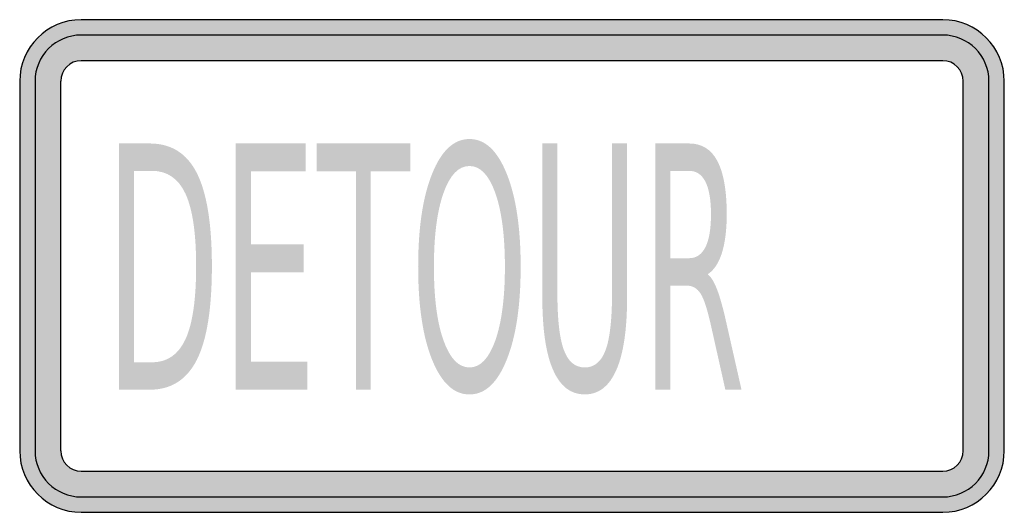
# Model space of a CAD drawing. Header units: inches. Extents: x -0.5 to 0.5, y -0.25 to 0.25.
import ezdxf

# ---------------------------------------------------------------- set-up
doc = ezdxf.new("R2010")
doc.units = ezdxf.units.IN
doc.header["$MEASUREMENT"] = 0

msp = doc.modelspace()

# ---------------------------------------------------------------- hatches: boundary and pattern name
h = msp.add_hatch(color=7)
h.paths.add_polyline_path([(0.4375, -0.25), (-0.4375, -0.25), (-0.446, -0.2493), (-0.4542, -0.2477), (-0.4618, -0.245), (-0.469, -0.2415), (-0.4757, -0.237), (-0.4817, -0.2317), (-0.487, -0.2257), (-0.4915, -0.219), (-0.4952, -0.2118), (-0.4978, -0.2042), (-0.4995, -0.196), (-0.5, -0.1875), (-0.5, 0.1875), (-0.4995, 0.196), (-0.4978, 0.2042), (-0.4952, 0.2118), (-0.4915, 0.219), (-0.487, 0.2257), (-0.4817, 0.2317), (-0.4757, 0.237), (-0.469, 0.2415), (-0.4618, 0.2452), (-0.4542, 0.2478), (-0.446, 0.2495), (-0.4375, 0.25), (0.4375, 0.25), (0.446, 0.2495), (0.4542, 0.2478), (0.4618, 0.2452), (0.469, 0.2415), (0.4757, 0.237), (0.4817, 0.2317), (0.487, 0.2257), (0.4915, 0.219), (0.4952, 0.2118), (0.4978, 0.2042), (0.4995, 0.196), (0.5, 0.1875), (0.5, -0.1875), (0.4995, -0.196), (0.4978, -0.2042), (0.4952, -0.2118), (0.4915, -0.219), (0.487, -0.2257), (0.4817, -0.2317), (0.4757, -0.237), (0.469, -0.2415), (0.4618, -0.245), (0.4542, -0.2477), (0.446, -0.2493), (0.4375, -0.25)])
h.paths.add_polyline_path([(-0.4583, 0.1875), (-0.4583, -0.1875), (-0.4582, -0.1903), (-0.4577, -0.193), (-0.4567, -0.1957), (-0.4555, -0.198), (-0.454, -0.2002), (-0.4522, -0.2022), (-0.4502, -0.204), (-0.448, -0.2055), (-0.4457, -0.2067), (-0.443, -0.2075), (-0.4403, -0.2082), (-0.4375, -0.2083), (0.4375, -0.2083), (0.4403, -0.2082), (0.443, -0.2075), (0.4457, -0.2067), (0.448, -0.2055), (0.4502, -0.204), (0.4522, -0.2022), (0.454, -0.2002), (0.4555, -0.198), (0.4567, -0.1957), (0.4577, -0.193), (0.4582, -0.1903), (0.4583, -0.1875), (0.4583, 0.1875), (0.4582, 0.1903), (0.4577, 0.193), (0.4567, 0.1957), (0.4555, 0.198), (0.454, 0.2003), (0.4522, 0.2023), (0.4502, 0.204), (0.448, 0.2055), (0.4457, 0.2067), (0.443, 0.2077), (0.4403, 0.2082), (0.4375, 0.2083), (-0.4375, 0.2083), (-0.4403, 0.2082), (-0.443, 0.2077), (-0.4457, 0.2067), (-0.448, 0.2055), (-0.4502, 0.204), (-0.4522, 0.2023), (-0.454, 0.2003), (-0.4555, 0.198), (-0.4567, 0.1957), (-0.4577, 0.193), (-0.4582, 0.1903), (-0.4583, 0.1875)], flags=0)
h = msp.add_hatch(color=7)
edge = h.paths.add_edge_path()
edge.add_line((-0.3993, 0.1244), (-0.3681, 0.1244))
edge.add_spline(control_points=[(-0.3681, 0.1244), (-0.3462, 0.1244), (-0.3302, 0.1144), (-0.32, 0.0942), (-0.3099, 0.0741), (-0.3048, 0.0426), (-0.3048, -0.0003), (-0.3048, -0.0434), (-0.3099, -0.075), (-0.3201, -0.0953), (-0.3304, -0.1155), (-0.3463, -0.1256), (-0.3681, -0.1256)], knot_values=[0, 0, 0, 0, 1, 1, 1, 2, 2, 2, 3, 3, 3, 4, 4, 4, 4], degree=3, periodic=0)
edge.add_line((-0.3681, -0.1256), (-0.3993, -0.1256))
edge.add_line((-0.3993, -0.1256), (-0.3993, 0.1244))
edge = h.paths.add_edge_path(flags=0)
edge.add_line((-0.384, 0.0966), (-0.384, -0.0978))
edge.add_line((-0.384, -0.0978), (-0.3657, -0.0978))
edge.add_spline(control_points=[(-0.3657, -0.0978), (-0.3502, -0.0978), (-0.3388, -0.0899), (-0.3316, -0.0743), (-0.3244, -0.0587), (-0.3208, -0.034), (-0.3208, -0.0003), (-0.3208, 0.0332), (-0.3244, 0.0577), (-0.3316, 0.0733), (-0.3388, 0.0888), (-0.3502, 0.0966), (-0.3657, 0.0966)], knot_values=[0, 0, 0, 0, 1, 1, 1, 2, 2, 2, 3, 3, 3, 4, 4, 4, 4], degree=3, periodic=0)
edge.add_line((-0.3657, 0.0966), (-0.384, 0.0966))
for points in [[(-0.2805, 0.1244), (-0.2094, 0.1244), (-0.2094, 0.096), (-0.2652, 0.096), (-0.2652, 0.022), (-0.2117, 0.022), (-0.2117, -0.0065), (-0.2652, -0.0065), (-0.2652, -0.0971), (-0.208, -0.0971), (-0.208, -0.1256), (-0.2805, -0.1256), (-0.2805, 0.1244)], [(-0.1985, 0.1244), (-0.1034, 0.1244), (-0.1034, 0.096), (-0.1434, 0.096), (-0.1434, -0.1256), (-0.1586, -0.1256), (-0.1586, 0.096), (-0.1985, 0.096), (-0.1985, 0.1244)]]:
    msp.add_hatch(color=7).paths.add_polyline_path(points)
h = msp.add_hatch(color=7)
edge = h.paths.add_edge_path()
edge.add_spline(control_points=[(-0.0432, 0.1289), (-0.0274, 0.1289), (-0.0148, 0.1172), (-0.0054, 0.0937), (0.0041, 0.0702), (0.0088, 0.0387), (0.0088, -0.0008), (0.0088, -0.0402), (0.0041, -0.0717), (-0.0054, -0.0952), (-0.0148, -0.1187), (-0.0274, -0.1304), (-0.0432, -0.1304), (-0.059, -0.1304), (-0.0716, -0.1187), (-0.0811, -0.0953), (-0.0906, -0.0718), (-0.0953, -0.0403), (-0.0953, -0.0008), (-0.0953, 0.0387), (-0.0906, 0.0702), (-0.0811, 0.0937), (-0.0716, 0.1172), (-0.059, 0.1289), (-0.0432, 0.1289)], knot_values=[0, 0, 0, 0, 1, 1, 1, 2, 2, 2, 3, 3, 3, 4, 4, 4, 5, 5, 5, 6, 6, 6, 7, 7, 7, 8, 8, 8, 8], degree=3, periodic=0)
edge = h.paths.add_edge_path(flags=0)
edge.add_spline(control_points=[(-0.0432, 0.1015), (-0.0543, 0.1015), (-0.0631, 0.0923), (-0.0696, 0.074), (-0.0761, 0.0557), (-0.0793, 0.0308), (-0.0793, -0.0008), (-0.0793, -0.0323), (-0.0761, -0.0572), (-0.0696, -0.0755), (-0.0631, -0.0938), (-0.0543, -0.103), (-0.0432, -0.103), (-0.0322, -0.103), (-0.0234, -0.0938), (-0.0169, -0.0755), (-0.0105, -0.0572), (-0.0072, -0.0323), (-0.0072, -0.0008), (-0.0072, 0.0308), (-0.0105, 0.0557), (-0.0169, 0.074), (-0.0234, 0.0923), (-0.0322, 0.1015), (-0.0432, 0.1015)], knot_values=[0, 0, 0, 0, 1, 1, 1, 2, 2, 2, 3, 3, 3, 4, 4, 4, 5, 5, 5, 6, 6, 6, 7, 7, 7, 8, 8, 8, 8], degree=3, periodic=0)
h = msp.add_hatch(color=7)
edge = h.paths.add_edge_path()
edge.add_line((0.0308, 0.1244), (0.0461, 0.1244))
edge.add_line((0.0461, 0.1244), (0.0461, -0.0274))
edge.add_spline(control_points=[(0.0461, -0.0274), (0.0461, -0.0542), (0.0483, -0.0735), (0.0527, -0.0853), (0.0571, -0.0971), (0.0641, -0.103), (0.0739, -0.103), (0.0837, -0.103), (0.0907, -0.0971), (0.0951, -0.0853), (0.0994, -0.0735), (0.1016, -0.0542), (0.1016, -0.0274)], knot_values=[0, 0, 0, 0, 1, 1, 1, 2, 2, 2, 3, 3, 3, 4, 4, 4, 4], degree=3, periodic=0)
edge.add_line((0.1016, -0.0274), (0.1016, 0.1244))
edge.add_line((0.1016, 0.1244), (0.1169, 0.1244))
edge.add_line((0.1169, 0.1244), (0.1169, -0.0316))
edge.add_spline(control_points=[(0.1169, -0.0316), (0.1169, -0.0642), (0.1133, -0.0888), (0.106, -0.1055), (0.0988, -0.1221), (0.0881, -0.1304), (0.0739, -0.1304), (0.0597, -0.1304), (0.0489, -0.1221), (0.0417, -0.1055), (0.0344, -0.0888), (0.0308, -0.0642), (0.0308, -0.0316)], knot_values=[0, 0, 0, 0, 1, 1, 1, 2, 2, 2, 3, 3, 3, 4, 4, 4, 4], degree=3, periodic=0)
edge.add_line((0.0308, -0.0316), (0.0308, 0.1244))
h = msp.add_hatch(color=7)
edge = h.paths.add_edge_path()
edge.add_spline(control_points=[(0.1988, -0.0084), (0.2021, -0.0108), (0.2053, -0.0161), (0.2084, -0.0241), (0.2114, -0.0321), (0.2145, -0.0432), (0.2176, -0.0572)], knot_values=[0, 0, 0, 0, 1, 1, 1, 2, 2, 2, 2], degree=3, periodic=0)
edge.add_line((0.2176, -0.0572), (0.2331, -0.1256))
edge.add_line((0.2331, -0.1256), (0.2167, -0.1256))
edge.add_line((0.2167, -0.1256), (0.2023, -0.0614))
edge.add_spline(control_points=[(0.2023, -0.0614), (0.1986, -0.0447), (0.1951, -0.0336), (0.1916, -0.0281), (0.1881, -0.0226), (0.1833, -0.0199), (0.1773, -0.0199)], knot_values=[0, 0, 0, 0, 1, 1, 1, 2, 2, 2, 2], degree=3, periodic=0)
edge.add_line((0.1773, -0.0199), (0.1607, -0.0199))
edge.add_line((0.1607, -0.0199), (0.1607, -0.1256))
edge.add_line((0.1607, -0.1256), (0.1455, -0.1256))
edge.add_line((0.1455, -0.1256), (0.1455, 0.1244))
edge.add_line((0.1455, 0.1244), (0.1798, 0.1244))
edge.add_spline(control_points=[(0.1798, 0.1244), (0.1927, 0.1244), (0.2023, 0.1185), (0.2086, 0.1065), (0.2149, 0.0946), (0.2181, 0.0765), (0.2181, 0.0524), (0.2181, 0.0367), (0.2164, 0.0236), (0.2132, 0.0132), (0.2099, 0.0029), (0.2051, -0.0043), (0.1988, -0.0084)], knot_values=[0, 0, 0, 0, 1, 1, 1, 2, 2, 2, 3, 3, 3, 4, 4, 4, 4], degree=3, periodic=0)
edge = h.paths.add_edge_path(flags=0)
edge.add_line((0.1607, 0.0966), (0.1607, 0.0079))
edge.add_line((0.1607, 0.0079), (0.1798, 0.0079))
edge.add_spline(control_points=[(0.1798, 0.0079), (0.1872, 0.0079), (0.1927, 0.0117), (0.1965, 0.0192), (0.2002, 0.0267), (0.2021, 0.0378), (0.2021, 0.0524), (0.2021, 0.0671), (0.2002, 0.0781), (0.1965, 0.0855), (0.1927, 0.0929), (0.1872, 0.0966), (0.1798, 0.0966)], knot_values=[0, 0, 0, 0, 1, 1, 1, 2, 2, 2, 3, 3, 3, 4, 4, 4, 4], degree=3, periodic=0)
edge.add_line((0.1798, 0.0966), (0.1607, 0.0966))

# ---------------------------------------------------------------- linework, layer by layer
at = {"color": 7}
for p, q in [((0.4375, 0.25), (-0.4375, 0.25)), ((0.4375, 0.2344), (-0.4375, 0.2344)), ((0.4375, 0.2084), (-0.4375, 0.2084)), ((-0.5, 0.1875), (-0.5, -0.1875)), ((-0.4844, 0.1875), (-0.4844, -0.1875)), ((-0.4584, 0.1875), (-0.4584, -0.1875)), ((0.4583, -0.1875), (0.4583, 0.1875)), ((0.4844, -0.1875), (0.4844, 0.1875)), ((0.5, -0.1875), (0.5, 0.1875)), ((-0.4375, -0.2083), (0.4375, -0.2083)), ((-0.4375, -0.2344), (0.4375, -0.2344)), ((-0.4375, -0.25), (0.4375, -0.25))]:
    msp.add_line(p, q, dxfattribs=at)
for points in [[(-0.4375, 0.25), (-0.472, 0.25), (-0.5, 0.222), (-0.5, 0.1875)], [(0.5, 0.1875), (0.5, 0.222), (0.472, 0.25), (0.4375, 0.25)], [(-0.4375, 0.2344), (-0.4634, 0.2344), (-0.4844, 0.2134), (-0.4844, 0.1875)], [(0.4844, 0.1875), (0.4844, 0.2134), (0.4634, 0.2344), (0.4375, 0.2344)], [(-0.4375, 0.2084), (-0.449, 0.2084), (-0.4583, 0.199), (-0.4583, 0.1875)], [(0.4583, 0.1875), (0.4583, 0.199), (0.449, 0.2084), (0.4375, 0.2084)], [(-0.5, -0.1875), (-0.5, -0.222), (-0.472, -0.25), (-0.4375, -0.25)], [(-0.4844, -0.1875), (-0.4844, -0.2134), (-0.4634, -0.2344), (-0.4375, -0.2344)], [(-0.4583, -0.1875), (-0.4583, -0.199), (-0.449, -0.2083), (-0.4375, -0.2083)], [(0.4375, -0.25), (0.472, -0.25), (0.5, -0.222), (0.5, -0.1875)], [(0.4375, -0.2344), (0.4634, -0.2344), (0.4844, -0.2134), (0.4844, -0.1875)], [(0.4375, -0.2083), (0.449, -0.2083), (0.4583, -0.199), (0.4583, -0.1875)]]:
    msp.add_open_spline(points, degree=3, dxfattribs=at)

doc.saveas('drawing.dxf')
